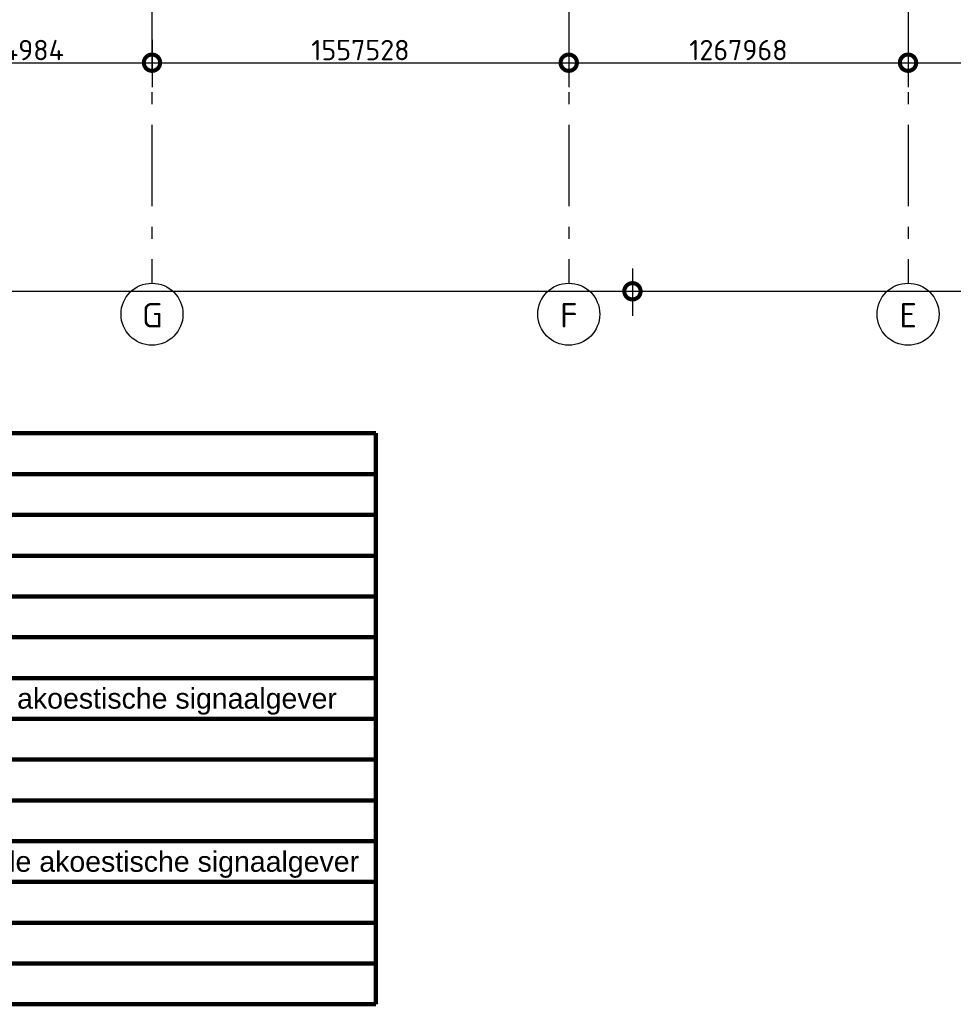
# Model space of a CAD drawing. Header units: millimetres. Extents: x -285236 to 84130, y -470 to 79511.
# Tile 95 of 192: x 8336 to 19783, y -470 to 11600. Entities that reach past the tile are written whole.
import ezdxf

# ---------------------------------------------------------------- set-up
doc = ezdxf.new("R2010")
doc.units = ezdxf.units.MM
doc.linetypes.add('NLRS_stramien', pattern=[1650, 1000, -250, 150, -250])
doc.layers.add('BL$9----', color=1, linetype='Continuous')
doc.layers.add('XREF', color=254, linetype='Continuous')
doc.styles.add('ISOCPEUR', font='isocpeur.ttf', dxfattribs={"height": 300})
doc.styles.add('ISOCPEUR_1', font='isocpeur.ttf', dxfattribs={"height": 250})
doc.styles.get("Standard").update_dxf_attribs({"font": 'arial.ttf'})
doc.dimstyles.new('NLRS_2_5mm_mm_bol_continuous_swe', dxfattribs={"dimscale": 304.8, "dimtxt": 0.816914, "dimasz": 1.312336, "dimexe": 0.984252, "dimexo": 0.0625, "dimgap": 0.098425, "dimtad": 1, "dimdec": 0, "dimlfac": 304.8, "dimdsep": 46, "dimtxsty": 'ISOCPEUR_1', "dimblk1": 'DOTSMALL', "dimblk2": 'DOTSMALL', "dimsah": 1, "dimcen": 0.09, "dimdle": 0.984252, "dimazin": 0, "dimtfac": 1, "dimtdec": 4, "dimtix": 1, "dimtmove": 0, "dimatfit": 3, "dimfxl": 0.003229, "dimfxlon": 1, "dimtvp": 1, "dimtolj": 1, "dimtzin": 0, "dimarcsym": 2})

# ---------------------------------------------------------------- blocks, each defined once
blk = doc.blocks.new('_DotSmall')
at = {"color": 0, "linetype": 'ByBlock', "const_width": 0.5}
blk.add_lwpolyline([(-0.0625, 0, 1), (0.0625, 0, 1)], format="xyb", close=True, dxfattribs=at)
blk = doc.blocks.new('*D77')
at = {"layer": 'Defpoints', "color": 0, "lineweight": 100, "transparency": 16777216}
for p in [(6628, 11373), (9958, 11373), (9958, 11073)]:
    blk.add_point(p, dxfattribs=at)
at = {"layer": 'XREF', "color": 0, "lineweight": -2, "transparency": 16777216}
for p, q in [((6628, 11354), (6628, 10773)), ((9958, 11354), (9958, 10773)), ((6328, 11073), (10258, 11073))]:
    blk.add_line(p, q, dxfattribs=at)
at = {"layer": 'XREF', "color": 0, "lineweight": -2, "transparency": 16777216, "xscale": 400, "yscale": 400, "zscale": 400, "rotation": 180}
blk.add_blockref('_DotSmall', (6628, 11073), dxfattribs=at)
at = {"layer": 'XREF', "color": 0, "lineweight": -2, "transparency": 16777216, "xscale": 400, "yscale": 400, "zscale": 400}
blk.add_blockref('_DotSmall', (9958, 11073), dxfattribs=at)
at = {"layer": 'XREF', "color": 0, "transparency": 16777216, "insert": (8293, 11228), "char_height": 250, "width": 850.41, "attachment_point": 5, "style": 'ISOCPEUR_1'}
blk.add_mtext('\\A1;1014984', dxfattribs=at)
blk = doc.blocks.new('*D78')
at = {"layer": 'Defpoints', "color": 0, "lineweight": 100, "transparency": 16777216}
for p in [(9958, 11373), (15068, 11373), (15068, 11073)]:
    blk.add_point(p, dxfattribs=at)
at = {"layer": 'XREF', "color": 0, "lineweight": -2, "transparency": 16777216}
for p, q in [((9958, 11354), (9958, 10773)), ((15068, 11354), (15068, 10773)), ((9658, 11073), (15368, 11073))]:
    blk.add_line(p, q, dxfattribs=at)
at = {"layer": 'XREF', "color": 0, "lineweight": -2, "transparency": 16777216, "xscale": 400, "yscale": 400, "zscale": 400, "rotation": 180}
blk.add_blockref('_DotSmall', (9958, 11073), dxfattribs=at)
at = {"layer": 'XREF', "color": 0, "lineweight": -2, "transparency": 16777216, "xscale": 400, "yscale": 400, "zscale": 400}
blk.add_blockref('_DotSmall', (15068, 11073), dxfattribs=at)
at = {"layer": 'XREF', "color": 0, "transparency": 16777216, "insert": (12513, 11228), "char_height": 250, "width": 724, "attachment_point": 5, "style": 'ISOCPEUR_1'}
blk.add_mtext('\\A1;1557528', dxfattribs=at)
blk = doc.blocks.new('*D79')
at = {"layer": 'Defpoints', "color": 0, "lineweight": 100, "transparency": 16777216}
for p in [(15068, 11373), (19228, 11373), (19228, 11073)]:
    blk.add_point(p, dxfattribs=at)
at = {"layer": 'XREF', "color": 0, "lineweight": -2, "transparency": 16777216}
for p, q in [((15068, 11354), (15068, 10773)), ((19228, 11354), (19228, 10773)), ((14768, 11073), (19528, 11073))]:
    blk.add_line(p, q, dxfattribs=at)
at = {"layer": 'XREF', "color": 0, "lineweight": -2, "transparency": 16777216, "xscale": 400, "yscale": 400, "zscale": 400, "rotation": 180}
blk.add_blockref('_DotSmall', (15068, 11073), dxfattribs=at)
at = {"layer": 'XREF', "color": 0, "lineweight": -2, "transparency": 16777216, "xscale": 400, "yscale": 400, "zscale": 400}
blk.add_blockref('_DotSmall', (19228, 11073), dxfattribs=at)
at = {"layer": 'XREF', "color": 0, "transparency": 16777216, "insert": (17148, 11228), "char_height": 250, "width": 815.94, "attachment_point": 5, "style": 'ISOCPEUR_1'}
blk.add_mtext('\\A1;1267968', dxfattribs=at)
blk = doc.blocks.new('*D80')
at = {"layer": 'Defpoints', "color": 0, "lineweight": 100, "transparency": 16777216}
for p in [(19228, 11373), (36628, 11373), (36628, 11073)]:
    blk.add_point(p, dxfattribs=at)
at = {"layer": 'XREF', "color": 0, "lineweight": -2, "transparency": 16777216}
for p, q in [((19228, 11354), (19228, 10773)), ((36628, 11354), (36628, 10773)), ((18928, 11073), (36928, 11073))]:
    blk.add_line(p, q, dxfattribs=at)
at = {"layer": 'XREF', "color": 0, "lineweight": -2, "transparency": 16777216, "xscale": 400, "yscale": 400, "zscale": 400, "rotation": 180}
blk.add_blockref('_DotSmall', (19228, 11073), dxfattribs=at)
at = {"layer": 'XREF', "color": 0, "lineweight": -2, "transparency": 16777216, "xscale": 400, "yscale": 400, "zscale": 400}
blk.add_blockref('_DotSmall', (36628, 11073), dxfattribs=at)
at = {"layer": 'XREF', "color": 0, "transparency": 16777216, "insert": (27928, 11228), "char_height": 250, "width": 1028.54, "attachment_point": 5, "style": 'ISOCPEUR_1'}
blk.add_mtext('\\A1;5303520', dxfattribs=at)
blk = doc.blocks.new('*D108')
at = {"layer": 'Defpoints', "color": 0, "lineweight": 100, "transparency": 16777216}
for p in [(-22842, 8571), (15849, 8571), (15849, 8271)]:
    blk.add_point(p, dxfattribs=at)
at = {"layer": 'XREF', "color": 0, "lineweight": -2, "transparency": 16777216}
for p, q in [((-22842, 8552), (-22842, 7971)), ((15849, 8552), (15849, 7971)), ((-23142, 8271), (16149, 8271))]:
    blk.add_line(p, q, dxfattribs=at)
at = {"layer": 'XREF', "color": 0, "lineweight": -2, "transparency": 16777216, "xscale": 400, "yscale": 400, "zscale": 400, "rotation": 180}
blk.add_blockref('_DotSmall', (-22842, 8271), dxfattribs=at)
at = {"layer": 'XREF', "color": 0, "lineweight": -2, "transparency": 16777216, "xscale": 400, "yscale": 400, "zscale": 400}
blk.add_blockref('_DotSmall', (15849, 8271), dxfattribs=at)
at = {"layer": 'XREF', "color": 0, "transparency": 16777216, "insert": (-3497, 8426), "char_height": 250, "width": 999.81, "attachment_point": 5, "style": 'ISOCPEUR_1'}
blk.add_mtext('\\A1;11793017', dxfattribs=at)
blk = doc.blocks.new('*D109')
at = {"layer": 'Defpoints', "color": 0, "lineweight": 100, "transparency": 16777216}
for p in [(15849, 8571), (40578, 8571), (40578, 8271)]:
    blk.add_point(p, dxfattribs=at)
at = {"layer": 'XREF', "color": 0, "lineweight": -2, "transparency": 16777216}
for p, q in [((15849, 8552), (15849, 7971)), ((40578, 8552), (40578, 7971)), ((15549, 8271), (40878, 8271))]:
    blk.add_line(p, q, dxfattribs=at)
at = {"layer": 'XREF', "color": 0, "lineweight": -2, "transparency": 16777216, "xscale": 400, "yscale": 400, "zscale": 400, "rotation": 180}
blk.add_blockref('_DotSmall', (15849, 8271), dxfattribs=at)
at = {"layer": 'XREF', "color": 0, "lineweight": -2, "transparency": 16777216, "xscale": 400, "yscale": 400, "zscale": 400}
blk.add_blockref('_DotSmall', (40578, 8271), dxfattribs=at)
at = {"layer": 'XREF', "color": 0, "transparency": 16777216, "insert": (28213, 8426), "char_height": 250, "width": 1091.75, "attachment_point": 5, "style": 'ISOCPEUR_1'}
blk.add_mtext('\\A1;7537399', dxfattribs=at)
blk = doc.blocks.new('*U152')
at = {"layer": 'BL$9----', "color": 3, "lineweight": 100}
for p, q in [((0, 0), (137.94, 0)), ((137.94, 0), (137.94, -70)), ((137.94, 0), (137.94, -70)), ((0, -5), (137.94, -5)), ((0, -10), (137.94, -10)), ((0, -15), (137.94, -15)), ((0, -20), (137.94, -20)), ((0, -25), (137.94, -25)), ((0, -30), (137.94, -30)), ((0, -35), (137.94, -35)), ((0, -40), (137.94, -40)), ((0, -45), (137.94, -45)), ((0, -50), (137.94, -50)), ((0, -55), (137.94, -55)), ((0, -60), (137.94, -60)), ((0, -65), (137.94, -65)), ((0, -70), (137.94, -70))]:
    blk.add_line(p, q, dxfattribs=at)
at = {"layer": 'BL$9----', "color": 2, "lineweight": 100}
blk.add_attdef('TITLE', (2, 1.25), '', height=3.5, dxfattribs=at)
blk = doc.blocks.new('*U151')
at = {"layer": 'BL$9----', "color": 2, "lineweight": 100}
for tag, p in [('count_0', (2, 1.25)), ('count_2', (2, 1.25)), ('count_3', (2, 1.25)), ('count_1', (2, 1.25)), ('count_4', (2, 1.25)), ('blockname_0', (15.91, 1.25)), ('blockname_1', (15.91, 1.25)), ('blockname_2', (15.91, 1.25)), ('blockname_3', (15.91, 1.25)), ('blockname_4', (15.91, 1.25)), ('description_0', (35.91, 1.25)), ('description_1', (35.91, 1.25)), ('description_2', (35.91, 1.25)), ('description_3', (35.91, 1.25)), ('description_4', (35.91, 1.25))]:
    blk.add_attdef(tag, p, '', height=2.5, dxfattribs=at)

msp = doc.modelspace()

# ---------------------------------------------------------------- linework, layer by layer
at = {"layer": 'XREF', "linetype": 'NLRS_stramien'}
for p, q in [((9957.8696, 77962.7572), (9957.8696, 8370.0218)), ((15067.8696, 77962.7572), (15067.8696, 8370.0218)), ((19227.8696, 77962.7572), (19227.8696, 8370.0218))]:
    msp.add_line(p, q, dxfattribs=at)
at = {"layer": 'XREF'}
for centre in [(9957.8696, 7990.0218), (15067.8696, 7990.0218), (19227.8696, 7990.0218)]:
    msp.add_circle(centre, 380, dxfattribs=at)

# ---------------------------------------------------------------- block references
at = {"layer": 'BL$9----', "color": 9, "lineweight": 100, "xscale": 100, "yscale": 100, "zscale": 100}
msp.add_blockref('*U152', (-1090.3846, 6529.5882), dxfattribs=at)
at = {"layer": 'BL$9----', "color": 9, "lineweight": 100}
ref = msp.add_blockref('*U151', (12903.1352, 3154.5882), dxfattribs=dict(at, xscale=100, yscale=100, zscale=100))
ref.add_attrib('description_0', 'Multisensor melder, met ingebouwde akoestische signaalgever', (2500.4067, 3154.5882), dxfattribs={"color": 1, "lineweight": 100, "height": 250})
ref = msp.add_blockref('*U151', (12903.1352, 1154.5882), dxfattribs=dict(at, xscale=100, yscale=100, zscale=100))
ref.add_attrib('description_0', 'Optische rookmelder, met ingebouwde akoestische signaalgever', (2500.4067, 1154.5882), dxfattribs={"color": 1, "lineweight": 100, "height": 250})

# ---------------------------------------------------------------- texts
at = {"layer": 'XREF', "char_height": 300, "attachment_point": 1, "style": 'ISOCPEUR'}
for s, insert, width in [('\\fISOCPEUR|b0|i0|c238|p34|;G', (9835.4917, 8126.518), 288.6075), ('\\fISOCPEUR|b0|i0|c238|p34|;F', (14961.9917, 8126.518), 248.523125), ('\\fISOCPEUR|b0|i0|c238|p34|;E', (19121.9917, 8126.518), 248.523125)]:
    msp.add_mtext(s, dxfattribs=dict(at, insert=insert, width=width))

# ---------------------------------------------------------------- dimensions: what is measured, and where the dimension line sits
at = {"layer": 'XREF'}
for base, p1, p2, override, picture, middle in [((9957.8696, 11072.9856), (6627.8696, 11372.9856), (9957.8696, 11372.9856), {"dimpost": '<>', "dimfxl": 3330}, '*D77', (8292.8696, 11227.9856)), ((15067.8696, 11072.9856), (9957.8696, 11372.9856), (15067.8696, 11372.9856), {"dimpost": '<>', "dimfxl": 5110}, '*D78', (12512.8696, 11227.9856)), ((19227.8696, 11072.9856), (15067.8696, 11372.9856), (19227.8696, 11372.9856), {"dimpost": '<>', "dimfxl": 4160}, '*D79', (17147.8696, 11227.9856)), ((36627.8696, 11072.9856), (19227.8696, 11372.9856), (36627.8696, 11372.9856), {"dimpost": '<>', "dimfxl": 17400}, '*D80', (27927.8696, 11227.9856)), ((15848.8696, 8271.267), (-22842.1304, 8571.267), (15848.8696, 8571.267), {"dimpost": '<>', "dimfxl": 38691}, '*D108', (-3496.6304, 8426.267)), ((40577.8696, 8271.267), (15848.8696, 8571.267), (40577.8696, 8571.267), {"dimpost": '<>', "dimfxl": 24729}, '*D109', (28213.3696, 8426.267))]:
    dim = msp.add_linear_dim(base=base, p1=p1, p2=p2, dimstyle='NLRS_2_5mm_mm_bol_continuous_swe', override=override, dxfattribs=at)
    dim.commit()
    dim.dimension.update_dxf_attribs({"geometry": picture, "text_midpoint": middle})

doc.saveas('drawing.dxf')
